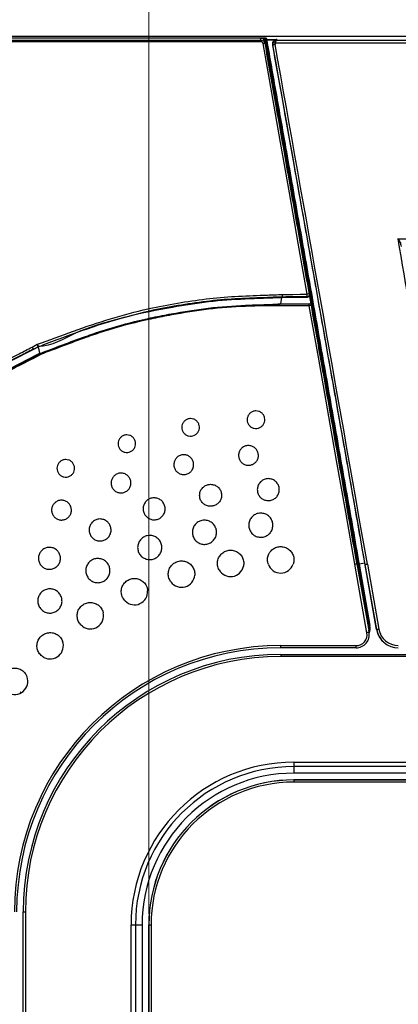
# Model space of a CAD drawing. Header units: millimetres. Extents: x 25 to 1935, y 715 to 2336.
# Tile 28 of 252: x 193 to 210, y 1005 to 1050. Entities that reach past the tile are written whole.
import ezdxf

# ---------------------------------------------------------------- set-up
doc = ezdxf.new("R2010")
doc.units = ezdxf.units.MM
doc.header["$LTSCALE"] = 2
doc.layers.get('0').update_dxf_attribs({"color": 2})
doc.styles.add('FS2312', font='simsun.ttf', dxfattribs={"width": 0.8})
doc.dimstyles.new('STANDARD$0', dxfattribs={"dimtxt": 3.5, "dimasz": 3, "dimexe": 1.5, "dimexo": 0.5, "dimgap": 1.5, "dimtad": 1, "dimdec": 1, "dimlfac": 5, "dimdsep": 46, "dimtxsty": 'FS2312', "dimblk1": 'OPEN', "dimblk2": 'OPEN', "dimsah": 1, "dimcen": 0, "dimclrd": 4, "dimclre": 4, "dimclrt": 4, "dimadec": 0, "dimazin": 0, "dimtfac": 1, "dimtdec": 1, "dimtmove": 1, "dimatfit": 0, "dimldrblk": 'OPEN', "dimfxl": 1, "dimtolj": 1, "dimtzin": 0, "dimlwd": 18, "dimlwe": 18, "dimarcsym": 1})

# ---------------------------------------------------------------- blocks, each defined once
blk = doc.blocks.new('_OPEN')
at = {"color": 0}
for p, q in [((-0.966, 0.259), (0, 0)), ((0, 0), (-1, 0)), ((0, 0), (-0.966, -0.259))]:
    blk.add_line(p, q, dxfattribs=at)
blk = doc.blocks.new('*D30')
at = {"color": 4, "lineweight": 18, "transparency": 16777216}
for p, q in [((164.691, 1036.769), (164.691, 1076.596)), ((354.691, 1041.168), (354.691, 1076.596)), ((167.691, 1075.096), (351.691, 1075.096))]:
    blk.add_line(p, q, dxfattribs=at)
at = {"layer": 'Defpoints', "color": 0, "transparency": 16777216}
for p in [(354.691, 1075.096), (354.691, 1040.668), (164.691, 1036.269)]:
    blk.add_point(p, dxfattribs=at)
at = {"color": 4, "lineweight": 18, "transparency": 16777216, "xscale": 3, "yscale": 3, "zscale": 3, "rotation": 180}
blk.add_blockref('_OPEN', (164.691, 1075.096), dxfattribs=at)
at = {"color": 4, "lineweight": 18, "transparency": 16777216, "xscale": 3, "yscale": 3, "zscale": 3}
blk.add_blockref('_OPEN', (354.691, 1075.096), dxfattribs=at)
at = {"color": 4, "transparency": 16777216, "insert": (259.691, 1078.346), "char_height": 3.5, "attachment_point": 5, "style": 'FS2312'}
blk.add_mtext('\\A1;950', dxfattribs=at)
blk = doc.blocks.new('*D38')
at = {"color": 4, "lineweight": 18, "transparency": 16777216}
for p, q in [((198.496, 1008.911), (198.496, 1062.375)), ((320.887, 1008.911), (320.887, 1062.375)), ((201.496, 1060.875), (317.887, 1060.875))]:
    blk.add_line(p, q, dxfattribs=at)
at = {"layer": 'Defpoints', "color": 0, "transparency": 16777216}
for p in [(320.887, 1060.875), (198.496, 1008.411), (320.887, 1008.411)]:
    blk.add_point(p, dxfattribs=at)
at = {"color": 4, "lineweight": 18, "transparency": 16777216, "xscale": 3, "yscale": 3, "zscale": 3, "rotation": 180}
blk.add_blockref('_OPEN', (198.496, 1060.875), dxfattribs=at)
at = {"color": 4, "lineweight": 18, "transparency": 16777216, "xscale": 3, "yscale": 3, "zscale": 3}
blk.add_blockref('_OPEN', (320.887, 1060.875), dxfattribs=at)
at = {"color": 4, "transparency": 16777216, "insert": (259.691, 1064.125), "char_height": 3.5, "attachment_point": 5, "style": 'FS2312'}
blk.add_mtext('\\A1;612', dxfattribs=at)

msp = doc.modelspace()

# ---------------------------------------------------------------- linework, layer by layer
at = {"color": 2, "linetype": 'Continuous', "lineweight": 30}
for p, q in [((346.722, 1048.811), (172.661, 1048.811)), ((172.724, 1048.747), (203.743, 1048.747)), ((203.575, 1048.735), (176.711, 1048.735)), ((203.592, 1048.569), (177.314, 1048.569)), ((177.319, 1048.636), (203.592, 1048.636)), ((203.592, 1048.636), (203.575, 1048.735)), ((203.592, 1048.636), (203.592, 1048.569)), ((203.743, 1048.721), (203.646, 1048.721)), ((203.743, 1048.721), (203.743, 1048.747)), ((203.768, 1048.577), (203.743, 1048.721)), ((203.773, 1048.564), (203.79, 1048.468)), ((203.83, 1048.739), (203.856, 1048.671)), ((203.856, 1048.671), (204.322, 1048.668)), ((315.143, 1048.507), (204.24, 1048.507)), ((204.322, 1048.668), (204.329, 1048.642)), ((204.329, 1048.642), (315.053, 1048.642)), ((204.135, 1048.398), (204.128, 1048.425)), ((209.806, 1039.611), (309.577, 1039.611)), ((204.497, 1036.643), (204.549, 1036.937)), ((204.552, 1036.958), (204.549, 1036.937)), ((205.703, 1036.956), (205.699, 1036.978)), ((205.889, 1036.563), (205.799, 1037.072)), ((203.491, 1036.607), (203.52, 1036.608)), ((203.505, 1036.607), (204.495, 1036.643)), ((203.52, 1036.608), (203.822, 1036.618)), ((205.791, 1036.561), (205.79, 1036.645)), ((193.194, 1034.687), (193.43, 1034.811)), ((193.477, 1034.709), (193.474, 1034.7)), ((193.477, 1034.709), (193.477, 1034.709)), ((193.541, 1034.405), (193.545, 1034.407)), ((193.545, 1034.407), (193.549, 1034.408)), ((208.409, 1021.698), (207.86, 1024.811)), ((207.958, 1024.828), (208.507, 1021.715)), ((208, 1024.818), (208.002, 1024.811)), ((208.014, 1024.813), (208.002, 1024.811)), ((208.002, 1024.811), (208.495, 1022.015)), ((208.015, 1024.81), (208.014, 1024.813)), ((208.507, 1022.017), (208.015, 1024.81)), ((208.053, 1024.82), (208.054, 1024.817)), ((208.317, 1024.863), (208.054, 1024.817)), ((208.054, 1024.817), (208.546, 1022.024)), ((208.85, 1021.837), (208.317, 1024.863)), ((208.853, 1021.838), (208.332, 1024.794)), ((208.43, 1024.811), (208.951, 1021.855)), ((208.495, 1022.015), (208.507, 1022.017)), ((208.85, 1021.837), (208.853, 1021.838)), ((204.491, 1021.111), (207.916, 1021.111)), ((204.491, 1021.011), (204.491, 1021.111)), ((207.916, 1021.011), (204.491, 1021.011)), ((204.491, 1020.711), (204.491, 1020.611)), ((204.491, 1020.711), (314.891, 1020.711)), ((207.916, 1021.011), (207.916, 1021.111)), ((314.891, 1020.611), (204.491, 1020.611)), ((192.658, 1019.006), (192.696, 1018.967)), ((205.091, 1015.811), (205.091, 1015.611)), ((205.091, 1015.811), (314.291, 1015.811)), ((314.291, 1015.611), (205.091, 1015.611)), ((205.091, 1015.611), (205.091, 1015.311)), ((314.291, 1015.311), (205.091, 1015.311)), ((314.291, 1015.006), (205.091, 1015.006)), ((205.091, 1015.006), (205.091, 1015.004)), ((205.091, 1015.004), (205.091, 1014.904)), ((205.091, 1015.004), (314.291, 1015.004)), ((314.291, 1014.904), (205.091, 1014.904)), ((192.791, 898.611), (192.791, 1009.011)), ((192.791, 1009.011), (192.891, 1009.011)), ((192.891, 1009.011), (192.891, 898.611)), ((197.691, 1008.411), (197.891, 1008.411)), ((197.691, 899.211), (197.691, 1008.411)), ((197.891, 1008.411), (197.891, 899.211)), ((197.891, 1008.411), (198.191, 1008.411)), ((198.191, 1008.411), (198.191, 899.211)), ((198.496, 1008.411), (198.496, 899.211)), ((198.498, 1008.411), (198.496, 1008.411)), ((198.498, 899.211), (198.498, 1008.411)), ((198.498, 1008.411), (198.598, 1008.411)), ((198.598, 1008.411), (198.598, 899.211))]:
    msp.add_line(p, q, dxfattribs=at)
at = {"color": 2, "linetype": 'Continuous', "lineweight": 30, "flags": 128}
for points in [[(203.79, 1048.468), (203.787, 1048.474), (203.781, 1048.479), (203.771, 1048.482), (203.759, 1048.485), (203.744, 1048.486), (203.728, 1048.487), (203.71, 1048.485), (203.691, 1048.483)], [(205.697, 1037.092), (205.29, 1039.405), (204.885, 1041.702), (204.484, 1043.982), (204.086, 1046.244), (203.691, 1048.483)], [(203.79, 1048.468), (204.184, 1046.232), (204.582, 1043.974), (204.984, 1041.697), (205.388, 1039.402), (205.796, 1037.093)], [(203.816, 1048.624), (203.814, 1048.631), (203.803, 1048.659), (203.791, 1048.693)], [(203.853, 1048.643), (203.846, 1048.642), (203.839, 1048.64), (203.832, 1048.637), (203.827, 1048.635), (203.822, 1048.632), (203.819, 1048.629), (203.817, 1048.627), (203.816, 1048.624)], [(204.227, 1048.641), (204.148, 1048.642), (203.853, 1048.643)], [(204.234, 1048.447), (204.214, 1048.443), (204.195, 1048.438), (204.177, 1048.433), (204.162, 1048.426), (204.15, 1048.419), (204.141, 1048.412), (204.136, 1048.405), (204.135, 1048.398)], [(204.549, 1036.937), (205.195, 1036.948), (205.703, 1036.956)], [(204.551, 1037.073), (204.72, 1037.076), (205.046, 1037.081), (205.371, 1037.087), (205.697, 1037.092)], [(205.796, 1037.093), (205.799, 1037.076), (205.799, 1037.072)], [(205.791, 1036.561), (205.371, 1036.561), (204.952, 1036.56), (204.532, 1036.559), (204.113, 1036.559), (203.528, 1036.558)], [(204.498, 1036.643), (204.916, 1036.644), (205.353, 1036.645), (205.371, 1036.645), (205.79, 1036.645)], [(207.86, 1024.811), (207.444, 1027.171), (207.029, 1029.528), (206.615, 1031.88), (206.202, 1034.226), (205.791, 1036.561)], [(205.889, 1036.563), (206.3, 1034.23), (206.713, 1031.888), (207.128, 1029.539), (207.543, 1027.185), (207.958, 1024.828)], [(193.545, 1034.407), (193.51, 1034.554), (193.474, 1034.7)], [(193.555, 1034.393), (193.55, 1034.397), (193.541, 1034.405)], [(207.958, 1024.828), (207.956, 1024.828), (207.951, 1024.827), (207.942, 1024.825), (207.929, 1024.823), (207.914, 1024.821), (207.897, 1024.818), (207.879, 1024.814), (207.86, 1024.811)], [(208.002, 1024.811), (208.001, 1024.811), (207.998, 1024.81), (207.995, 1024.81), (207.99, 1024.809), (207.984, 1024.808), (207.977, 1024.807), (207.97, 1024.805), (207.962, 1024.804)], [(208.015, 1024.81), (208.015, 1024.81), (208.018, 1024.81), (208.021, 1024.811), (208.026, 1024.812), (208.032, 1024.813), (208.039, 1024.814), (208.046, 1024.815), (208.054, 1024.817)], [(208.43, 1024.811), (208.411, 1024.808), (208.393, 1024.804), (208.376, 1024.801), (208.361, 1024.799), (208.348, 1024.796), (208.339, 1024.795), (208.334, 1024.794), (208.332, 1024.794)], [(208.507, 1022.017), (208.508, 1022.018), (208.51, 1022.018), (208.514, 1022.019), (208.519, 1022.019), (208.525, 1022.02), (208.531, 1022.022), (208.539, 1022.023), (208.546, 1022.024)], [(208.507, 1021.715), (208.505, 1021.715), (208.5, 1021.714), (208.491, 1021.712), (208.478, 1021.71), (208.463, 1021.707), (208.446, 1021.704), (208.428, 1021.701), (208.409, 1021.698)], [(208.495, 1022.015), (208.494, 1022.015), (208.491, 1022.015), (208.488, 1022.014), (208.483, 1022.013), (208.477, 1022.012), (208.47, 1022.011), (208.463, 1022.01), (208.455, 1022.008)], [(208.495, 1022.015), (208.503, 1021.885), (208.493, 1021.797)], [(208.498, 1021.764), (208.516, 1021.884), (208.507, 1022.017)], [(208.951, 1021.855), (208.932, 1021.852), (208.914, 1021.848), (208.897, 1021.845), (208.882, 1021.843), (208.87, 1021.841), (208.861, 1021.839), (208.855, 1021.838), (208.853, 1021.838)]]:
    msp.add_lwpolyline(points, dxfattribs=at)
at = {"color": 2, "linetype": 'Continuous', "lineweight": 30}
for centre, radius, start, end in [((203.83, 1048.699), 0.04, 90.0695, 189.4091), ((203.856, 1048.631), 0.04, 90.0707, 189.4237), ((203.982, 1048.647), 0.129, 169.2568, 181.4481), ((204.186, 1048.417), 0.105, 59.1453, 111.128), ((205.748, 1036.939), 0.161, 72.6531, 108.2416), ((189.588, 1036.792), 16.112, 0.6604, 1.0668), ((205.698, 1037.077), 0.0992, 270.7019, 9.1675), ((201.289, 1036.494), 2.24, 1.6347, 2.926), ((204.499, 1036.575), 0.0683, 90.2681, 92.4088), ((205.791, 1036.545), 0.1, 10.0044, 90.0827), ((205.842, 1036.402), 0.167, 73.755, 107.9787), ((192.96, 1034.53), 0.547, 19.0687, 30.7852), ((192.723, 1034.527), 0.776, 13.5608, 21.8646), ((193.584, 1034.339), 0.0616, 111.3967, 118.0738), ((193.348, 1034.233), 0.262, 26.15, 37.6747), ((202.214, 1024.848), 0.6, 208.666, 347.6949), ((204.491, 1025.011), 0.6, 200.4853, 340.5288), ((205.165, 1040.772), 16.204, 279.9363, 280.0777), ((208.971, 1019.507), 5.392, 99.7945, 100.2195), ((199.984, 1024.363), 0.6, 216.8484, 355.8768), ((197.845, 1023.565), 0.6, 225.0318, 4.0579), ((195.841, 1022.471), 0.6, 233.2138, 12.2429), ((207.903, 1021.911), 0.653, 338.9422, 10), ((207.916, 1021.611), 0.6, 270, 10), ((207.916, 1021.611), 0.5, 270, 10), ((209.835, 1022.011), 1, 190, 270), ((209.835, 1022.011), 0.997, 190, 270), ((209.835, 1022.011), 0.897, 190, 270), ((194.014, 1021.103), 0.6, 241.3916, 20.4219), ((204.491, 1009.011), 12.1, 90, 180), ((204.491, 1009.011), 12, 90, 180), ((204.491, 1009.011), 11.7, 90, 180), ((204.491, 1009.011), 11.6, 90, 180), ((192.399, 1019.489), 0.6, 249.5788, 28.6084), ((205.091, 1008.411), 7.4, 90, 180), ((205.091, 1008.411), 7.2, 90, 180), ((205.091, 1008.411), 6.9, 90, 180), ((205.091, 1008.411), 6.595, 90, 180), ((205.091, 1008.411), 6.593, 90, 180), ((205.091, 1008.411), 6.493, 90, 180)]:
    msp.add_arc(centre, radius, start, end, dxfattribs=at)
for centre, major_axis, ratio, start_param, end_param in [((204.329, 1048.443), (0.128, 0.158), 0.955275, 0.704792, 1.862367), ((207.775, 1024.811), (-13.032, 74), 0.008583, 4.710877, 5.035985), ((204.329, 1048.443), (0.011, 0.2), 0.485043, 0.114259, 1.271834), ((207.677, 1024.794), (-13.032, 73.9), 0.008594, 4.710873, 5.035981), ((213.696, 1024.811), (-13.034, 74), 0.017168, 1.366414, 1.542573)]:
    msp.add_ellipse(centre, major_axis=major_axis, ratio=ratio, start_param=start_param, end_param=end_param, dxfattribs=at)
for points, knots in [([(203.575, 1048.735), (203.596, 1048.733), (203.638, 1048.729), (203.695, 1048.698), (203.74, 1048.651), (203.764, 1048.603), (203.771, 1048.573), (203.773, 1048.564)], [0, 0, 0, 0, 0.217196, 0.434044, 0.659625, 0.904415, 1, 1, 1, 1]), ([(203.592, 1048.636), (203.613, 1048.634), (203.658, 1048.63), (203.72, 1048.595), (203.77, 1048.539), (203.783, 1048.492), (203.79, 1048.468)], [0, 0, 0, 0, 0.222644, 0.476768, 0.741018, 1, 1, 1, 1]), ([(203.691, 1048.483), (203.688, 1048.495), (203.681, 1048.519), (203.657, 1048.547), (203.625, 1048.565), (203.603, 1048.568), (203.592, 1048.569)], [0, 0, 0, 0, 0.266336, 0.533149, 0.783777, 1, 1, 1, 1]), ([(203.743, 1048.747), (203.752, 1048.747), (203.77, 1048.747), (203.794, 1048.746), (203.815, 1048.744), (203.827, 1048.742), (203.829, 1048.74), (203.83, 1048.739)], [0, 0, 0, 0, 0.1950401, 0.3894494, 0.5986056, 0.8268154, 1, 1, 1, 1]), ([(203.791, 1048.693), (203.79, 1048.695), (203.788, 1048.699), (203.781, 1048.706), (203.77, 1048.712), (203.757, 1048.718), (203.748, 1048.72), (203.743, 1048.721)], [0, 0, 0, 0, 0.1802383, 0.4199462, 0.6344855, 0.8236215, 1, 1, 1, 1]), ([(205.796, 1037.084), (205.629, 1038.031), (205.286, 1039.972), (204.773, 1042.883), (204.266, 1045.753), (203.937, 1047.618), (203.779, 1048.516)], [0, 0, 0, 0, 0.244412, 0.501172, 0.759688, 1, 1, 1, 1]), ([(203.791, 1048.693), (203.807, 1048.6), (203.987, 1047.578), (204.334, 1045.61), (204.837, 1042.759), (205.346, 1039.874), (205.864, 1036.934), (206.39, 1033.951), (206.924, 1030.922), (207.461, 1027.876), (207.821, 1025.837), (208, 1024.818)], [0, 0, 0, 0, 0.01207, 0.133289, 0.254508, 0.37651, 0.498513, 0.623457, 0.748402, 0.874201, 1, 1, 1, 1]), ([(208.014, 1024.813), (207.658, 1026.834), (207.302, 1028.851), (206.769, 1031.872), (206.592, 1032.876), (206.239, 1034.88), (206.063, 1035.88), (205.711, 1037.873), (205.536, 1038.867), (205.188, 1040.844), (205.014, 1041.829), (204.669, 1043.789), (204.497, 1044.765), (204.155, 1046.703), (203.985, 1047.667), (203.816, 1048.624)], [0, 0, 0, 0, 0.25, 0.25, 0.375, 0.375, 0.5, 0.5, 0.625, 0.625, 0.75, 0.75, 0.875, 0.875, 1, 1, 1, 1]), ([(203.853, 1048.643), (203.996, 1047.835), (204.281, 1046.218), (204.75, 1043.555), (205.261, 1040.659), (205.813, 1037.526), (206.37, 1034.37), (206.929, 1031.196), (207.491, 1028.011), (207.866, 1025.884), (208.053, 1024.82)], [0, 0, 0, 0, 0.105197, 0.210395, 0.341996, 0.473597, 0.605198, 0.736799, 0.868399, 1, 1, 1, 1]), ([(204.128, 1048.425), (204.126, 1048.45), (204.122, 1048.5), (204.15, 1048.571), (204.189, 1048.618), (204.219, 1048.636), (204.227, 1048.641)], [0, 0, 0, 0, 0.29925, 0.598965, 0.88376, 1, 1, 1, 1]), ([(204.135, 1048.398), (204.133, 1048.423), (204.13, 1048.463), (204.143, 1048.5), (204.148, 1048.514)], [0, 0, 0, 0, 0.624105, 1, 1, 1, 1]), ([(204.322, 1048.668), (204.322, 1048.668), (204.307, 1048.668), (204.275, 1048.663), (204.244, 1048.649), (204.227, 1048.641)], [0, 0, 0, 0, 0.012261, 0.459876, 1, 1, 1, 1]), ([(208.317, 1024.863), (208.135, 1025.89), (207.773, 1027.944), (207.229, 1031.019), (206.686, 1034.084), (206.144, 1037.133), (205.605, 1040.161), (205.089, 1043.053), (204.596, 1045.811), (204.284, 1047.553), (204.128, 1048.425)], [0, 0, 0, 0, 0.128492, 0.256985, 0.385477, 0.51397, 0.642462, 0.770955, 0.885478, 1, 1, 1, 1]), ([(209.806, 1039.611), (209.815, 1039.611), (209.822, 1039.606), (209.835, 1039.595), (209.84, 1039.589), (209.855, 1039.569), (209.863, 1039.555), (209.887, 1039.512), (209.9, 1039.482), (209.935, 1039.389), (209.953, 1039.327), (209.964, 1039.263)], [0, 0, 0, 0, 0.0625, 0.0625, 0.125, 0.125, 0.25, 0.25, 0.5, 0.5, 1, 1, 1, 1]), ([(193.443, 1034.816), (193.505, 1034.839), (194.118, 1035.062), (195.282, 1035.492), (196.954, 1036.052), (198.519, 1036.453), (199.96, 1036.716), (201.263, 1036.907), (202.576, 1037.008), (203.673, 1037.041), (204.331, 1037.065), (204.551, 1037.073)], [0, 0, 0, 0, 0.0171891, 0.1718565, 0.3265037, 0.4808484, 0.5962369, 0.7116078, 0.8268581, 0.9421738, 1, 1, 1, 1]), ([(193.474, 1034.7), (194.133, 1034.95), (195.455, 1035.452), (197.479, 1036.101), (199.414, 1036.492), (201.211, 1036.777), (202.877, 1036.892), (203.99, 1036.922), (204.549, 1036.937)], [0, 0, 0, 0, 0.186119, 0.373291, 0.560115, 0.706423, 0.85275, 1, 1, 1, 1]), ([(204.552, 1036.958), (204.552, 1036.958), (204.333, 1036.958), (203.677, 1036.919), (202.583, 1036.896), (201.274, 1036.793), (199.976, 1036.602), (198.517, 1036.342), (196.921, 1035.897), (195.174, 1035.431), (194.085, 1034.709), (193.477, 1034.709), (193.477, 1034.709)], [0, 0, 0, 0, 0.000001, 0.057871, 0.173165, 0.288392, 0.403709, 0.519044, 0.679124, 0.839547, 0.999999, 1, 1, 1, 1]), ([(204.551, 1037.073), (204.551, 1037.06), (204.551, 1037.034), (204.552, 1036.998), (204.552, 1036.97), (204.552, 1036.962), (204.552, 1036.958)], [0, 0, 0, 0, 0.249985, 0.499991, 0.749996, 1, 1, 1, 1]), ([(205.699, 1036.978), (205.482, 1036.974), (205.265, 1036.97), (204.939, 1036.965), (204.774, 1036.962), (204.609, 1036.959), (204.552, 1036.958)], [0, 0, 0, 0, 0.567371, 0.568041, 0.852057, 1, 1, 1, 1]), ([(205.799, 1037.072), (205.8, 1037.061), (205.802, 1037.038), (205.79, 1037.006), (205.769, 1036.98), (205.739, 1036.961), (205.715, 1036.958), (205.703, 1036.956)], [0, 0, 0, 0, 0.195909, 0.391841, 0.587444, 0.782658, 1, 1, 1, 1]), ([(193.562, 1034.396), (194.246, 1034.658), (195.194, 1035.02), (196.287, 1035.401), (197.234, 1035.693), (198.196, 1035.935), (199.168, 1036.13), (200.142, 1036.308), (201.403, 1036.502), (202.677, 1036.58), (203.384, 1036.604), (203.526, 1036.608)], [0, 0, 0, 0, 0.214148, 0.29686, 0.338241, 0.503771, 0.586439, 0.627757, 0.793233, 0.958723, 1, 1, 1, 1]), ([(203.528, 1036.558), (203.387, 1036.553), (202.68, 1036.529), (201.41, 1036.451), (200.152, 1036.258), (199.179, 1036.08), (198.21, 1035.885), (197.25, 1035.644), (196.305, 1035.353), (195.214, 1034.972), (194.266, 1034.609), (193.582, 1034.348)], [0, 0, 0, 0, 0.041323, 0.206693, 0.37209, 0.413414, 0.496069, 0.66147, 0.702798, 0.785465, 1, 1, 1, 1]), ([(203.526, 1036.608), (203.659, 1036.613), (203.935, 1036.622), (204.247, 1036.633), (204.435, 1036.641), (204.481, 1036.643), (204.493, 1036.643), (204.495, 1036.643), (204.496, 1036.643), (204.496, 1036.643), (204.496, 1036.643)], [0, 0, 0, 0, 0.409343, 0.851453, 0.962045, 0.989813, 0.996847, 0.998462, 0.999329, 1, 1, 1, 1]), ([(204.498, 1036.643), (204.498, 1036.643), (204.498, 1036.643), (204.498, 1036.643), (204.496, 1036.643), (204.485, 1036.642), (204.439, 1036.637), (204.251, 1036.618), (203.937, 1036.591), (203.66, 1036.568), (203.528, 1036.558)], [0, 0, 0, 0, 0.001626, 0.003513, 0.006423, 0.015902, 0.046168, 0.158027, 0.596066, 1, 1, 1, 1]), ([(204.496, 1036.643), (204.496, 1036.643), (204.496, 1036.643), (204.496, 1036.643), (204.496, 1036.643)], [0, 0, 0, 0, 0.930128, 1, 1, 1, 1]), ([(207.961, 1024.811), (207.948, 1024.882), (207.76, 1025.948), (207.397, 1028.007), (206.871, 1030.991), (206.366, 1033.851), (206.039, 1035.708), (205.885, 1036.576)], [0, 0, 0, 0, 0.018073, 0.270534, 0.522995, 0.77712, 1, 1, 1, 1]), ([(178.762, 1020.223), (178.779, 1020.253), (178.82, 1020.326), (179.292, 1021.174), (179.929, 1022.402), (180.791, 1023.956), (181.487, 1025.095), (182.258, 1026.184), (183.098, 1027.222), (183.995, 1028.21), (184.937, 1029.153), (185.917, 1030.057), (186.931, 1030.923), (187.986, 1031.738), (189.086, 1032.492), (190.619, 1033.392), (192.014, 1034.077), (192.999, 1034.586), (193.196, 1034.687)], [0, 0, 0, 0, 0.004795, 0.012137, 0.139526, 0.203307, 0.267066, 0.330874, 0.394692, 0.458429, 0.522173, 0.585838, 0.649606, 0.713364, 0.777068, 0.840771, 0.968145, 1, 1, 1, 1]), ([(193.241, 1034.585), (193.044, 1034.484), (192.061, 1033.978), (190.67, 1033.296), (189.142, 1032.401), (188.047, 1031.652), (186.996, 1030.84), (185.986, 1029.978), (185.01, 1029.078), (184.071, 1028.139), (183.179, 1027.155), (182.344, 1026.122), (181.576, 1025.037), (180.885, 1023.902), (180.022, 1022.354), (179.388, 1021.072), (178.885, 1020.225), (178.841, 1020.137), (178.841, 1020.137)], [0, 0, 0, 0, 0.03184, 0.159121, 0.222574, 0.286025, 0.349612, 0.413208, 0.476754, 0.540331, 0.603901, 0.667473, 0.731035, 0.794637, 0.85826, 0.985751, 0.999999, 1, 1, 1, 1]), ([(178.848, 1020.135), (179.165, 1020.711), (179.797, 1021.86), (180.72, 1023.595), (181.741, 1025.277), (182.935, 1026.845), (184.265, 1028.308), (185.666, 1029.652), (187.102, 1030.901), (188.587, 1032.025), (190.169, 1033.002), (191.823, 1033.847), (192.923, 1034.415), (193.474, 1034.7)], [0, 0, 0, 0, 0.0933895, 0.1864231, 0.2793119, 0.3724724, 0.4659249, 0.5598164, 0.6481039, 0.7361219, 0.823962, 0.9118299, 1, 1, 1, 1]), ([(193.194, 1034.687), (193.2, 1034.675), (193.213, 1034.651), (193.228, 1034.618), (193.239, 1034.594), (193.24, 1034.588), (193.241, 1034.585)], [0, 0, 0, 0, 0.250015, 0.499991, 0.749998, 1, 1, 1, 1]), ([(193.477, 1034.709), (193.477, 1034.709), (193.414, 1034.646), (193.328, 1034.616), (193.241, 1034.585)], [0, 0, 0, 0, 0.000032, 1, 1, 1, 1]), ([(193.43, 1034.811), (193.432, 1034.812), (193.436, 1034.814), (193.441, 1034.815), (193.443, 1034.816)], [0, 0, 0, 0, 0.463423, 1, 1, 1, 1]), ([(179.217, 1020.141), (179.51, 1020.682), (179.94, 1021.474), (180.628, 1022.778), (181.183, 1023.78), (181.785, 1024.755), (182.431, 1025.703), (183.317, 1026.832), (184.284, 1027.891), (185.297, 1028.902), (186.349, 1029.875), (187.67, 1030.976), (188.835, 1031.814), (189.808, 1032.42), (190.806, 1032.983), (191.825, 1033.502), (192.717, 1033.954), (193.208, 1034.208), (193.444, 1034.334), (193.555, 1034.393)], [0, 0, 0, 0, 0.089381, 0.130812, 0.21379, 0.255319, 0.296872, 0.379997, 0.463059, 0.504557, 0.587549, 0.670592, 0.753715, 0.795267, 0.836785, 0.919701, 0.961099, 0.981783, 1, 1, 1, 1]), ([(193.583, 1034.348), (193.472, 1034.289), (193.235, 1034.163), (192.743, 1033.908), (191.852, 1033.455), (190.833, 1032.936), (189.838, 1032.374), (188.866, 1031.769), (187.705, 1030.932), (186.386, 1029.833), (185.336, 1028.862), (184.324, 1027.852), (183.359, 1026.795), (182.475, 1025.67), (181.831, 1024.724), (181.23, 1023.751), (180.675, 1022.75), (179.986, 1021.447), (179.556, 1020.654), (179.261, 1020.112)], [0, 0, 0, 0, 0.018283, 0.03903, 0.080518, 0.163486, 0.204973, 0.246465, 0.329491, 0.412484, 0.495457, 0.536933, 0.619925, 0.702941, 0.744429, 0.785917, 0.868907, 0.910388, 1, 1, 1, 1]), ([(187.667, 1030.93), (188.017, 1031.202), (188.85, 1031.849), (190.277, 1032.717), (191.909, 1033.559), (192.997, 1034.122), (193.541, 1034.405)], [0, 0, 0, 0, 0.194215, 0.462467, 0.73077, 1, 1, 1, 1]), ([(193.562, 1034.396), (193.562, 1034.395), (193.564, 1034.393), (193.568, 1034.383), (193.573, 1034.371), (193.578, 1034.359), (193.58, 1034.352), (193.582, 1034.348)], [0, 0, 0, 0, 0.2271265, 0.4998067, 0.7008061, 0.8381621, 1, 1, 1, 1]), ([(200.396, 1031.433), (200.441, 1031.429), (200.531, 1031.42), (200.65, 1031.352), (200.741, 1031.251), (200.794, 1031.124), (200.801, 1030.987), (200.763, 1030.855), (200.683, 1030.744), (200.571, 1030.665), (200.439, 1030.628), (200.303, 1030.637), (200.177, 1030.69), (200.076, 1030.781), (200.01, 1030.901), (199.988, 1031.037), (200.013, 1031.172), (200.08, 1031.291), (200.184, 1031.381), (200.295, 1031.427), (200.368, 1031.432), (200.396, 1031.433)], [0, 0, 0, 0, 0.053437, 0.10687, 0.160402, 0.214137, 0.268043, 0.322014, 0.375926, 0.429689, 0.48328, 0.536747, 0.59018, 0.643678, 0.69732, 0.751133, 0.805076, 0.859043, 0.912903, 0.966574, 1, 1, 1, 1]), ([(203.368, 1031.783), (203.413, 1031.778), (203.502, 1031.77), (203.622, 1031.701), (203.713, 1031.6), (203.765, 1031.474), (203.773, 1031.337), (203.735, 1031.205), (203.655, 1031.093), (203.542, 1031.014), (203.411, 1030.977), (203.274, 1030.986), (203.149, 1031.039), (203.047, 1031.131), (202.982, 1031.251), (202.96, 1031.386), (202.984, 1031.521), (203.052, 1031.641), (203.155, 1031.73), (203.267, 1031.776), (203.34, 1031.781), (203.368, 1031.783)], [0, 0, 0, 0, 0.053409, 0.106812, 0.160327, 0.214064, 0.267994, 0.322, 0.375938, 0.429711, 0.483291, 0.536731, 0.590133, 0.643608, 0.697246, 0.751075, 0.805048, 0.859046, 0.912927, 0.966595, 1, 1, 1, 1]), ([(197.498, 1030.691), (197.542, 1030.687), (197.632, 1030.678), (197.752, 1030.609), (197.843, 1030.508), (197.895, 1030.382), (197.903, 1030.245), (197.864, 1030.113), (197.784, 1030.001), (197.672, 1029.923), (197.54, 1029.886), (197.404, 1029.894), (197.278, 1029.948), (197.177, 1030.039), (197.112, 1030.159), (197.09, 1030.295), (197.114, 1030.43), (197.182, 1030.549), (197.285, 1030.639), (197.397, 1030.685), (197.47, 1030.689), (197.498, 1030.691)], [0, 0, 0, 0, 0.0535025, 0.1070038, 0.1605786, 0.2143099, 0.2681744, 0.3220808, 0.3759243, 0.4296451, 0.483241, 0.5367594, 0.5902689, 0.6438387, 0.697515, 0.7513015, 0.8051682, 0.8590421, 0.9128458, 0.966517, 1, 1, 1, 1]), ([(203.027, 1030.209), (203.078, 1030.204), (203.179, 1030.194), (203.313, 1030.117), (203.415, 1030.003), (203.474, 1029.861), (203.483, 1029.707), (203.44, 1029.559), (203.35, 1029.433), (203.223, 1029.345), (203.075, 1029.303), (202.922, 1029.313), (202.78, 1029.373), (202.666, 1029.476), (202.593, 1029.611), (202.568, 1029.763), (202.596, 1029.915), (202.672, 1030.05), (202.788, 1030.15), (202.914, 1030.202), (202.996, 1030.207), (203.027, 1030.209)], [0, 0, 0, 0, 0.053524, 0.107046, 0.160636, 0.214359, 0.26819, 0.322059, 0.375884, 0.429613, 0.483238, 0.53679, 0.590324, 0.643893, 0.69755, 0.751311, 0.805156, 0.859022, 0.912826, 0.966507, 1, 1, 1, 1]), ([(200.085, 1029.789), (200.136, 1029.784), (200.237, 1029.774), (200.371, 1029.697), (200.474, 1029.583), (200.533, 1029.44), (200.541, 1029.286), (200.498, 1029.138), (200.408, 1029.013), (200.282, 1028.924), (200.133, 1028.883), (199.98, 1028.893), (199.838, 1028.952), (199.724, 1029.056), (199.651, 1029.191), (199.627, 1029.343), (199.654, 1029.495), (199.73, 1029.629), (199.846, 1029.73), (199.972, 1029.782), (200.054, 1029.787), (200.085, 1029.789)], [0, 0, 0, 0, 0.053551, 0.107099, 0.160705, 0.214424, 0.268235, 0.322074, 0.375875, 0.429595, 0.483231, 0.536806, 0.590365, 0.643955, 0.697615, 0.751364, 0.805183, 0.859019, 0.912808, 0.966491, 1, 1, 1, 1]), ([(194.724, 1029.569), (194.769, 1029.565), (194.859, 1029.556), (194.978, 1029.487), (195.069, 1029.386), (195.121, 1029.259), (195.129, 1029.122), (195.09, 1028.99), (195.01, 1028.879), (194.898, 1028.801), (194.766, 1028.764), (194.63, 1028.772), (194.504, 1028.826), (194.403, 1028.918), (194.338, 1029.038), (194.316, 1029.173), (194.34, 1029.308), (194.408, 1029.427), (194.512, 1029.517), (194.623, 1029.563), (194.696, 1029.567), (194.724, 1029.569)], [0, 0, 0, 0, 0.053625, 0.107247, 0.160924, 0.21468, 0.268479, 0.322269, 0.376008, 0.429674, 0.483285, 0.536873, 0.590479, 0.644136, 0.697856, 0.751627, 0.80542, 0.85919, 0.9129, 0.966531, 1, 1, 1, 1]), ([(197.233, 1028.954), (197.284, 1028.949), (197.385, 1028.939), (197.52, 1028.861), (197.622, 1028.747), (197.681, 1028.604), (197.689, 1028.451), (197.646, 1028.303), (197.556, 1028.177), (197.43, 1028.089), (197.282, 1028.047), (197.128, 1028.057), (196.986, 1028.117), (196.872, 1028.221), (196.799, 1028.356), (196.775, 1028.508), (196.802, 1028.66), (196.878, 1028.794), (196.995, 1028.895), (197.12, 1028.946), (197.202, 1028.952), (197.233, 1028.954)], [0, 0, 0, 0, 0.053627, 0.107254, 0.160919, 0.21465, 0.268422, 0.32219, 0.375923, 0.429605, 0.483241, 0.536859, 0.590483, 0.64414, 0.697837, 0.751578, 0.805342, 0.859099, 0.912819, 0.96648, 1, 1, 1, 1]), ([(200.811, 1028.028), (200.818, 1028.058), (200.836, 1028.141), (200.91, 1028.267), (201.038, 1028.379), (201.178, 1028.435), (201.325, 1028.45), (201.472, 1028.425), (201.622, 1028.343), (201.736, 1028.215), (201.801, 1028.057), (201.81, 1027.886), (201.762, 1027.721), (201.662, 1027.583), (201.55, 1027.502), (201.475, 1027.475), (201.453, 1027.467)], [0, 0, 0, 0, 0.042286, 0.121915, 0.201512, 0.281033, 0.330739, 0.410152, 0.489566, 0.569025, 0.648573, 0.728185, 0.807812, 0.887402, 0.966938, 1, 1, 1, 1]), ([(203.928, 1028.703), (203.985, 1028.697), (204.097, 1028.686), (204.247, 1028.6), (204.36, 1028.473), (204.426, 1028.315), (204.435, 1028.144), (204.387, 1027.98), (204.287, 1027.84), (204.147, 1027.742), (203.982, 1027.696), (203.811, 1027.707), (203.654, 1027.773), (203.527, 1027.888), (203.446, 1028.039), (203.419, 1028.208), (203.449, 1028.376), (203.534, 1028.525), (203.663, 1028.637), (203.802, 1028.695), (203.893, 1028.7), (203.928, 1028.703)], [0, 0, 0, 0, 0.053607, 0.107213, 0.160854, 0.214565, 0.268327, 0.322099, 0.375846, 0.429548, 0.483207, 0.536835, 0.590455, 0.64409, 0.69776, 0.751477, 0.805235, 0.859009, 0.912759, 0.966448, 1, 1, 1, 1]), ([(201.453, 1027.467), (201.398, 1027.456), (201.289, 1027.433), (201.121, 1027.469), (200.974, 1027.556), (200.865, 1027.687), (200.8, 1027.851), (200.807, 1027.968), (200.811, 1028.028)], [0, 0, 0, 0, 0.162586, 0.327656, 0.492733, 0.65788, 0.823125, 1, 1, 1, 1]), ([(194.53, 1027.72), (194.58, 1027.715), (194.682, 1027.705), (194.816, 1027.628), (194.919, 1027.514), (194.977, 1027.371), (194.985, 1027.217), (194.942, 1027.069), (194.852, 1026.944), (194.726, 1026.856), (194.578, 1026.814), (194.424, 1026.824), (194.283, 1026.884), (194.169, 1026.988), (194.095, 1027.123), (194.071, 1027.275), (194.099, 1027.427), (194.175, 1027.561), (194.291, 1027.661), (194.416, 1027.713), (194.498, 1027.718), (194.53, 1027.72)], [0, 0, 0, 0, 0.053673, 0.107344, 0.161042, 0.214772, 0.26851, 0.322235, 0.375934, 0.429601, 0.483252, 0.536897, 0.590557, 0.64424, 0.697952, 0.751682, 0.805417, 0.859133, 0.912817, 0.966471, 1, 1, 1, 1]), ([(198.739, 1027.829), (198.796, 1027.824), (198.908, 1027.812), (199.058, 1027.726), (199.171, 1027.599), (199.236, 1027.441), (199.245, 1027.27), (199.197, 1027.106), (199.098, 1026.967), (198.958, 1026.869), (198.793, 1026.822), (198.622, 1026.833), (198.465, 1026.9), (198.338, 1027.015), (198.257, 1027.165), (198.23, 1027.334), (198.26, 1027.503), (198.345, 1027.652), (198.474, 1027.764), (198.613, 1027.821), (198.704, 1027.827), (198.739, 1027.829)], [0, 0, 0, 0, 0.053657, 0.107313, 0.16099, 0.214703, 0.268434, 0.322162, 0.375869, 0.429551, 0.483215, 0.536872, 0.590531, 0.644204, 0.697894, 0.751605, 0.80533, 0.859055, 0.912761, 0.966437, 1, 1, 1, 1]), ([(203.587, 1027.135), (203.649, 1027.129), (203.772, 1027.117), (203.937, 1027.022), (204.062, 1026.883), (204.133, 1026.708), (204.143, 1026.52), (204.091, 1026.34), (203.981, 1026.187), (203.827, 1026.079), (203.646, 1026.028), (203.458, 1026.04), (203.285, 1026.113), (203.145, 1026.24), (203.056, 1026.405), (203.026, 1026.591), (203.06, 1026.776), (203.153, 1026.94), (203.295, 1027.063), (203.448, 1027.126), (203.548, 1027.133), (203.587, 1027.135)], [0, 0, 0, 0, 0.053663, 0.107324, 0.161, 0.214698, 0.26841, 0.322122, 0.375822, 0.429511, 0.48319, 0.536864, 0.590537, 0.644214, 0.697895, 0.751587, 0.805291, 0.859005, 0.912714, 0.966406, 1, 1, 1, 1]), ([(196.283, 1026.868), (196.34, 1026.862), (196.452, 1026.851), (196.602, 1026.765), (196.715, 1026.638), (196.78, 1026.48), (196.789, 1026.309), (196.741, 1026.145), (196.642, 1026.006), (196.501, 1025.907), (196.337, 1025.861), (196.166, 1025.872), (196.009, 1025.939), (195.882, 1026.054), (195.801, 1026.204), (195.774, 1026.373), (195.804, 1026.542), (195.889, 1026.691), (196.018, 1026.802), (196.157, 1026.86), (196.248, 1026.866), (196.283, 1026.868)], [0, 0, 0, 0, 0.053678, 0.107357, 0.161049, 0.214758, 0.268474, 0.322181, 0.375873, 0.429552, 0.483222, 0.536892, 0.590565, 0.64425, 0.697948, 0.751656, 0.805368, 0.859073, 0.912763, 0.966435, 1, 1, 1, 1]), ([(201.026, 1026.814), (201.088, 1026.808), (201.211, 1026.796), (201.376, 1026.701), (201.501, 1026.561), (201.573, 1026.387), (201.583, 1026.199), (201.53, 1026.018), (201.42, 1025.865), (201.266, 1025.757), (201.085, 1025.706), (200.897, 1025.718), (200.724, 1025.792), (200.584, 1025.918), (200.495, 1026.084), (200.465, 1026.27), (200.499, 1026.455), (200.592, 1026.619), (200.734, 1026.742), (200.887, 1026.805), (200.987, 1026.811), (201.026, 1026.814)], [0, 0, 0, 0, 0.053673, 0.107347, 0.16103, 0.214728, 0.268434, 0.322136, 0.375828, 0.429515, 0.483196, 0.536874, 0.590555, 0.644236, 0.697924, 0.751616, 0.805316, 0.859019, 0.912718, 0.966406, 1, 1, 1, 1]), ([(198.54, 1026.121), (198.602, 1026.115), (198.725, 1026.103), (198.89, 1026.008), (199.015, 1025.869), (199.087, 1025.694), (199.096, 1025.506), (199.044, 1025.326), (198.934, 1025.173), (198.78, 1025.065), (198.599, 1025.014), (198.411, 1025.026), (198.237, 1025.099), (198.098, 1025.226), (198.009, 1025.391), (197.979, 1025.577), (198.013, 1025.762), (198.106, 1025.926), (198.248, 1026.049), (198.401, 1026.113), (198.501, 1026.119), (198.54, 1026.121)], [0, 0, 0, 0, 0.053683, 0.107368, 0.161058, 0.214754, 0.268453, 0.322146, 0.375835, 0.429521, 0.483205, 0.536888, 0.590572, 0.644258, 0.697947, 0.75164, 0.805338, 0.859034, 0.912725, 0.966409, 1, 1, 1, 1]), ([(203.955, 1025.28), (203.976, 1025.316), (204.031, 1025.41), (204.166, 1025.528), (204.355, 1025.607), (204.561, 1025.618), (204.758, 1025.561), (204.925, 1025.442), (205.043, 1025.274), (205.099, 1025.077), (205.09, 1024.917), (205.064, 1024.832), (205.057, 1024.811)], [0, 0, 0, 0, 0.068971, 0.180765, 0.29256, 0.40435, 0.516137, 0.627925, 0.739717, 0.851514, 0.963308, 1, 1, 1, 1]), ([(193.982, 1025.579), (194.038, 1025.574), (194.151, 1025.563), (194.301, 1025.477), (194.414, 1025.35), (194.479, 1025.191), (194.488, 1025.02), (194.44, 1024.856), (194.34, 1024.717), (194.2, 1024.619), (194.036, 1024.573), (193.865, 1024.584), (193.707, 1024.65), (193.581, 1024.765), (193.5, 1024.916), (193.473, 1025.085), (193.503, 1025.253), (193.588, 1025.402), (193.717, 1025.514), (193.856, 1025.572), (193.947, 1025.577), (193.982, 1025.579)], [0, 0, 0, 0, 0.053691, 0.10738, 0.161079, 0.214786, 0.268491, 0.322187, 0.375874, 0.42955, 0.483225, 0.536901, 0.590583, 0.644273, 0.697972, 0.751679, 0.805383, 0.859078, 0.91276, 0.966431, 1, 1, 1, 1]), ([(201.688, 1024.56), (201.661, 1024.623), (201.608, 1024.747), (201.613, 1024.955), (201.681, 1025.147), (201.81, 1025.307), (201.985, 1025.415), (202.186, 1025.459), (202.389, 1025.434), (202.573, 1025.343), (202.717, 1025.196), (202.803, 1025.01), (202.822, 1024.844), (202.805, 1024.749), (202.8, 1024.72)], [0, 0, 0, 0, 0.087461, 0.174923, 0.262385, 0.349847, 0.437311, 0.524773, 0.612233, 0.699691, 0.787154, 0.874618, 0.96208, 1, 1, 1, 1]), ([(203.929, 1024.801), (203.912, 1024.866), (203.877, 1024.997), (203.904, 1025.165), (203.943, 1025.253), (203.955, 1025.28)], [0, 0, 0, 0, 0.409665, 0.819326, 1, 1, 1, 1]), ([(196.181, 1025.073), (196.243, 1025.066), (196.367, 1025.054), (196.532, 1024.959), (196.657, 1024.82), (196.728, 1024.646), (196.738, 1024.458), (196.685, 1024.277), (196.576, 1024.124), (196.422, 1024.016), (196.24, 1023.965), (196.053, 1023.977), (195.879, 1024.05), (195.74, 1024.177), (195.651, 1024.343), (195.621, 1024.529), (195.655, 1024.714), (195.748, 1024.878), (195.889, 1025), (196.043, 1025.064), (196.143, 1025.07), (196.181, 1025.073)], [0, 0, 0, 0, 0.05369, 0.107378, 0.16107, 0.214765, 0.268459, 0.322151, 0.375838, 0.429523, 0.483207, 0.536893, 0.590579, 0.644267, 0.697957, 0.751652, 0.805347, 0.859038, 0.912726, 0.966409, 1, 1, 1, 1]), ([(199.503, 1024.003), (199.468, 1024.061), (199.398, 1024.177), (199.373, 1024.383), (199.413, 1024.583), (199.518, 1024.76), (199.676, 1024.891), (199.868, 1024.963), (200.073, 1024.968), (200.269, 1024.904), (200.432, 1024.779), (200.544, 1024.607), (200.585, 1024.445), (200.583, 1024.349), (200.582, 1024.32)], [0, 0, 0, 0, 0.0874622, 0.1749234, 0.2623852, 0.3498481, 0.4373119, 0.5247732, 0.612235, 0.6996964, 0.7871593, 0.8746216, 0.9620856, 1, 1, 1, 1]), ([(197.421, 1023.14), (197.378, 1023.193), (197.291, 1023.298), (197.238, 1023.498), (197.249, 1023.702), (197.328, 1023.892), (197.465, 1024.044), (197.645, 1024.143), (197.848, 1024.176), (198.05, 1024.141), (198.229, 1024.041), (198.364, 1023.887), (198.429, 1023.732), (198.44, 1023.636), (198.443, 1023.607)], [0, 0, 0, 0, 0.087462, 0.174923, 0.262385, 0.349847, 0.437309, 0.524768, 0.61223, 0.69969, 0.787153, 0.874614, 0.962075, 1, 1, 1, 1]), ([(194.002, 1023.69), (194.064, 1023.684), (194.188, 1023.672), (194.352, 1023.577), (194.477, 1023.438), (194.549, 1023.263), (194.559, 1023.075), (194.506, 1022.895), (194.396, 1022.742), (194.242, 1022.634), (194.061, 1022.583), (193.873, 1022.595), (193.7, 1022.668), (193.561, 1022.795), (193.471, 1022.96), (193.442, 1023.146), (193.475, 1023.331), (193.568, 1023.495), (193.71, 1023.618), (193.863, 1023.682), (193.963, 1023.688), (194.002, 1023.69)], [0, 0, 0, 0, 0.053692, 0.107383, 0.161076, 0.214769, 0.268461, 0.32215, 0.375837, 0.429522, 0.483209, 0.536895, 0.590582, 0.644271, 0.697962, 0.751656, 0.805348, 0.859039, 0.912725, 0.966407, 1, 1, 1, 1]), ([(195.482, 1021.99), (195.432, 1022.036), (195.332, 1022.128), (195.25, 1022.318), (195.232, 1022.522), (195.283, 1022.721), (195.397, 1022.891), (195.561, 1023.015), (195.757, 1023.077), (195.962, 1023.07), (196.154, 1022.996), (196.31, 1022.863), (196.395, 1022.72), (196.42, 1022.626), (196.427, 1022.598)], [0, 0, 0, 0, 0.087461, 0.174925, 0.262389, 0.349852, 0.437315, 0.524777, 0.612238, 0.699702, 0.787165, 0.874628, 0.96209, 1, 1, 1, 1]), ([(193.726, 1020.576), (193.67, 1020.614), (193.558, 1020.69), (193.45, 1020.867), (193.403, 1021.066), (193.426, 1021.271), (193.514, 1021.456), (193.659, 1021.601), (193.844, 1021.69), (194.048, 1021.713), (194.248, 1021.668), (194.421, 1021.558), (194.527, 1021.428), (194.564, 1021.339), (194.576, 1021.312)], [0, 0, 0, 0, 0.087462, 0.174923, 0.262385, 0.349849, 0.437311, 0.524772, 0.612234, 0.699694, 0.787157, 0.874619, 0.962082, 1, 1, 1, 1]), ([(192.19, 1018.926), (192.129, 1018.956), (192.007, 1019.016), (191.875, 1019.175), (191.8, 1019.366), (191.793, 1019.571), (191.855, 1019.767), (191.978, 1019.931), (192.148, 1020.046), (192.347, 1020.098), (192.551, 1020.081), (192.738, 1019.997), (192.861, 1019.883), (192.911, 1019.801), (192.926, 1019.776)], [0, 0, 0, 0, 0.087464, 0.174926, 0.262386, 0.349849, 0.437312, 0.524773, 0.612234, 0.699695, 0.787157, 0.874619, 0.962081, 1, 1, 1, 1])]:
    msp.add_open_spline(points, degree=3, knots=knots, dxfattribs=at)
msp.add_open_spline([(204.24, 1048.507), (204.232, 1048.488), (204.23, 1048.467), (204.234, 1048.447)], degree=3, dxfattribs=at)

# ---------------------------------------------------------------- dimensions: what is measured, and where the dimension line sits
at = {"color": 2}
dim = msp.add_linear_dim(base=(354.691, 1075.096), p1=(164.691, 1036.269), p2=(354.691, 1040.668), dimstyle='STANDARD$0', dxfattribs=at)
dim.commit()
dim.dimension.update_dxf_attribs({"geometry": '*D30', "text_midpoint": (259.691, 1078.346)})
dim = msp.add_linear_dim(base=(320.887, 1060.875), p1=(198.496, 1008.411), p2=(320.887, 1008.411), dimstyle='STANDARD$0')
dim.commit()
dim.dimension.update_dxf_attribs({"geometry": '*D38', "text_midpoint": (259.691, 1064.125)})

doc.saveas('drawing.dxf')
